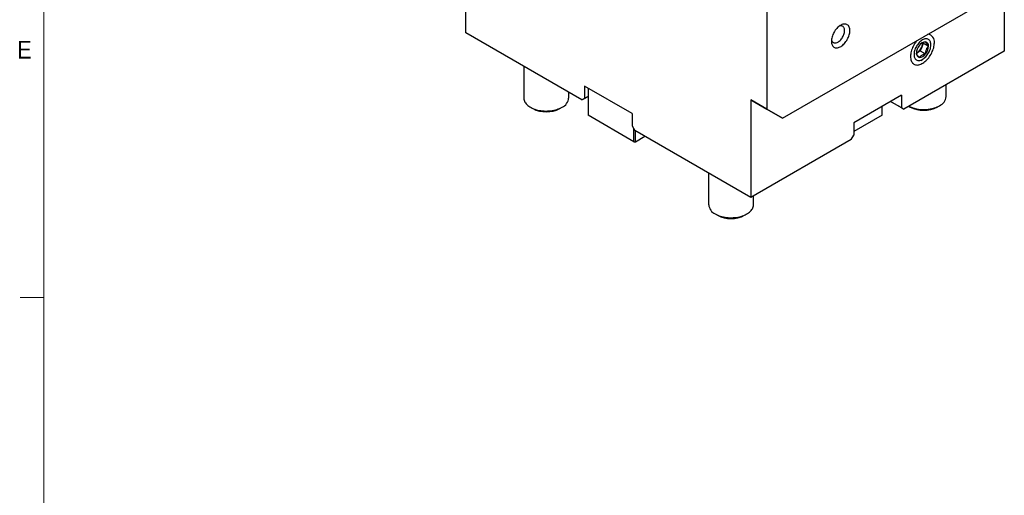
# Model space of a CAD drawing. Header units: inches. Extents: x 0.5 to 21.6, y 0.7 to 16.3.
# Tile 2 of 18: x 0.5 to 5.7, y 10 to 12.5. Entities that reach past the tile are written whole.
import ezdxf

# ---------------------------------------------------------------- set-up
doc = ezdxf.new("R2010")
doc.units = ezdxf.units.IN
doc.header["$MEASUREMENT"] = 0
doc.linetypes.add('SLD-Solid', pattern=[0])
doc.styles.add('SLDTEXTSTYLE2', font='GOTHIC.TTF', dxfattribs={"width": 0.913})

msp = doc.modelspace()

# ---------------------------------------------------------------- linework, layer by layer
at = {"color": 7, "linetype": 'SLD-Solid', "lineweight": 18}
for p, q in [((0.625, 16.125), (0.625, 0.875)), ((0.625, 11.043), (0.5, 11.043))]:
    msp.add_line(p, q, dxfattribs=at)
at = {"color": 7, "linetype": 'SLD-Solid', "lineweight": 25}
for p, q in [((2.8487, 12.438), (2.8487, 12.9524)), ((4.4356, 12.9445), (4.4356, 12.0364)), ((4.5191, 11.9881), (5.6883, 12.6631)), ((5.6883, 12.6631), (5.6883, 12.3416)), ((3.4611, 12.0845), (2.8487, 12.438)), ((5.2531, 12.3636), (5.245, 12.3429)), ((5.2611, 12.3843), (5.2531, 12.3636)), ((5.259, 12.3873), (5.2611, 12.3843)), ((5.2611, 12.3843), (5.2889, 12.3683)), ((5.3012, 12.3753), (5.3012, 12.3859)), ((5.6883, 12.3416), (5.1594, 12.0363)), ((5.229, 12.3336), (5.2247, 12.3311)), ((5.245, 12.3429), (5.229, 12.3336)), ((5.245, 12.3429), (5.2729, 12.3268)), ((3.1552, 12.2611), (3.1552, 12.0945)), ((5.2477, 12.2932), (5.2568, 12.2985)), ((3.7257, 12.0129), (3.475, 12.1577)), ((3.475, 12.1577), (3.475, 12.0926)), ((5.3819, 12.1025), (5.3819, 12.1647)), ((3.3914, 12.0945), (3.3914, 12.1248)), ((3.4935, 12.1032), (3.4611, 12.0845)), ((3.475, 12.0926), (3.4935, 12.1032)), ((3.4935, 12.147), (3.4935, 12.0065)), ((3.4936, 12.147), (3.4936, 12.004)), ((5.1455, 12.1094), (4.8948, 11.9647)), ((5.1455, 12.1094), (5.1455, 12.0443)), ((3.1897, 12.0463), (3.2019, 12.0392)), ((3.3446, 12.0392), (3.3568, 12.0463)), ((3.4611, 12.0845), (3.475, 12.0926)), ((4.352, 12.0846), (4.4356, 12.0364)), ((4.352, 12.0846), (4.352, 11.5702)), ((4.4356, 12.0363), (4.352, 12.0846)), ((5.0435, 12.0065), (5.0435, 12.0506)), ((5.0435, 12.004), (5.0435, 12.0505)), ((5.0891, 12.0769), (5.1455, 12.0443)), ((5.1594, 12.0363), (5.0891, 12.0769)), ((5.1455, 12.0443), (5.1594, 12.0363)), ((5.1854, 12.0513), (5.1924, 12.0473)), ((5.3351, 12.0473), (5.3473, 12.0543)), ((3.7351, 11.8645), (3.4936, 12.004)), ((3.7257, 12.0129), (3.7257, 11.9478)), ((4.4356, 12.0364), (4.5191, 11.9881)), ((4.5191, 11.9881), (4.4356, 12.0363)), ((5.0435, 12.004), (4.8948, 11.9181)), ((3.7257, 11.9478), (3.7396, 11.9237)), ((4.8948, 11.9647), (4.8948, 11.8996)), ((3.7351, 11.8645), (3.7351, 11.9316)), ((4.352, 11.5702), (3.7396, 11.9237)), ((3.7441, 11.8645), (3.7441, 11.9212)), ((3.7441, 11.8645), (3.7932, 11.8928)), ((4.8809, 11.8755), (4.8948, 11.8996)), ((4.8809, 11.8755), (4.352, 11.5702)), ((4.1295, 11.6987), (4.1295, 11.532)), ((4.3657, 11.532), (4.3657, 11.5781)), ((4.1641, 11.4838), (4.1763, 11.4768)), ((4.319, 11.4768), (4.3312, 11.4838))]:
    msp.add_line(p, q, dxfattribs=at)
at = {"color": 7, "linetype": 'SLD-Solid', "lineweight": 25, "flags": 128}
for points in [[(4.874, 12.4502), (4.8738, 12.4554), (4.8731, 12.4603), (4.872, 12.4649), (4.8705, 12.4691), (4.8686, 12.4729), (4.8663, 12.4762), (4.8636, 12.479), (4.8606, 12.4813), (4.8572, 12.483), (4.8536, 12.4842), (4.8497, 12.4849), (4.8455, 12.4849), (4.8412, 12.4844), (4.8368, 12.4834), (4.8322, 12.4818), (4.8276, 12.4796), (4.823, 12.4769), (4.8184, 12.4738), (4.8138, 12.4701), (4.8094, 12.466), (4.8051, 12.4616), (4.8009, 12.4567), (4.797, 12.4516), (4.7934, 12.4462), (4.79, 12.4405), (4.787, 12.4348), (4.7843, 12.4288), (4.782, 12.4229), (4.7801, 12.4169), (4.7786, 12.4109), (4.7775, 12.4051), (4.7768, 12.3994), (4.7766, 12.394), (4.7768, 12.3887), (4.7775, 12.3838), (4.7786, 12.3792), (4.7801, 12.3751), (4.782, 12.3713), (4.7843, 12.368), (4.787, 12.3652), (4.79, 12.3629), (4.7934, 12.3611), (4.797, 12.3599), (4.8009, 12.3593), (4.8051, 12.3592), (4.8094, 12.3597), (4.8138, 12.3608), (4.8184, 12.3624), (4.823, 12.3645), (4.8276, 12.3672), (4.8322, 12.3704), (4.8368, 12.374), (4.8412, 12.3781), (4.8455, 12.3826), (4.8497, 12.3874), (4.8536, 12.3926), (4.8572, 12.398), (4.8606, 12.4036), (4.8636, 12.4094), (4.8663, 12.4153), (4.8686, 12.4213), (4.8705, 12.4273), (4.872, 12.4332), (4.8731, 12.4391), (4.8738, 12.4447), (4.874, 12.4502)], [(4.8462, 12.4502), (4.8459, 12.4547), (4.8453, 12.4588), (4.8442, 12.4625), (4.8426, 12.4659), (4.8406, 12.4687), (4.8383, 12.4711), (4.8356, 12.4729), (4.8326, 12.4742), (4.8293, 12.4749), (4.8258, 12.475), (4.8221, 12.4745), (4.8183, 12.4735), (4.8177, 12.4733)], [(4.7772, 12.403), (4.778, 12.3995), (4.7793, 12.396), (4.7811, 12.3929), (4.7832, 12.3902), (4.7857, 12.3881), (4.7886, 12.3866), (4.7917, 12.3856), (4.7951, 12.3852), (4.7988, 12.3854), (4.8025, 12.3861), (4.8064, 12.3875), (4.8104, 12.3894), (4.8144, 12.3918), (4.8183, 12.3947), (4.8221, 12.3981), (4.8258, 12.4019), (4.8293, 12.4061), (4.8326, 12.4106), (4.8356, 12.4153), (4.8383, 12.4202), (4.8406, 12.4253), (4.8426, 12.4304), (4.8442, 12.4355), (4.8453, 12.4406), (4.8459, 12.4455), (4.8462, 12.4502)], [(5.2281, 12.3975), (5.224, 12.3923), (5.2196, 12.3863), (5.2154, 12.3801), (5.2116, 12.3736), (5.2081, 12.367), (5.2049, 12.3602), (5.2021, 12.3534), (5.1997, 12.3465), (5.1977, 12.3397), (5.1962, 12.3329), (5.1951, 12.3263), (5.1944, 12.3198), (5.1942, 12.3135), (5.1944, 12.3075), (5.1951, 12.3018), (5.1962, 12.2965), (5.1977, 12.2915), (5.1997, 12.287), (5.2021, 12.2829), (5.2049, 12.2792), (5.2081, 12.2761), (5.2116, 12.2735), (5.2154, 12.2715), (5.2196, 12.27), (5.224, 12.2691), (5.2286, 12.2688), (5.2334, 12.2691), (5.2385, 12.2699), (5.2436, 12.2714), (5.2488, 12.2734), (5.2541, 12.2759), (5.2595, 12.279), (5.2648, 12.2825), (5.27, 12.2866), (5.2751, 12.2911), (5.2802, 12.2961), (5.285, 12.3014), (5.2896, 12.3071), (5.294, 12.313), (5.2982, 12.3193), (5.302, 12.3258), (5.3055, 12.3324), (5.3087, 12.3391), (5.3115, 12.346), (5.3139, 12.3529), (5.3159, 12.3597), (5.3174, 12.3665), (5.3185, 12.3731), (5.3192, 12.3796), (5.3194, 12.3859), (5.3194, 12.3859)], [(5.2568, 12.2985), (5.2613, 12.3013), (5.2657, 12.3047), (5.2701, 12.3085), (5.2743, 12.3127), (5.2783, 12.3173), (5.2821, 12.3223), (5.2857, 12.3275), (5.289, 12.333), (5.2919, 12.3386), (5.2944, 12.3443), (5.2966, 12.3501), (5.2984, 12.3559), (5.2997, 12.3616), (5.3007, 12.3673), (5.3011, 12.3727), (5.3011, 12.3779), (5.3007, 12.3828), (5.2997, 12.3873), (5.2984, 12.3915), (5.2966, 12.3953), (5.2944, 12.3985), (5.2919, 12.4013), (5.289, 12.4036), (5.2857, 12.4053), (5.2821, 12.4064), (5.2783, 12.4069), (5.2743, 12.4069), (5.2701, 12.4062), (5.2657, 12.405), (5.2613, 12.4033), (5.2568, 12.4009), (5.2523, 12.3981), (5.2479, 12.3947), (5.2435, 12.3909), (5.2393, 12.3867), (5.2353, 12.3821), (5.2315, 12.3771), (5.2279, 12.3719), (5.2246, 12.3664), (5.2217, 12.3608), (5.2191, 12.3551), (5.217, 12.3493), (5.2152, 12.3435), (5.2138, 12.3377), (5.2129, 12.3321), (5.2125, 12.3267), (5.2125, 12.3215), (5.2129, 12.3166), (5.2138, 12.3121), (5.2152, 12.3079), (5.217, 12.3041), (5.2191, 12.3009), (5.2217, 12.2981), (5.2246, 12.2958), (5.2279, 12.2941), (5.2315, 12.293), (5.2353, 12.2925), (5.2393, 12.2925), (5.2435, 12.2931), (5.2479, 12.2944), (5.2523, 12.2961), (5.2568, 12.2985)], [(5.2247, 12.3315), (5.2253, 12.3318), (5.229, 12.3336)], [(3.1552, 12.0945), (3.1552, 12.0932), (3.1557, 12.0883), (3.1568, 12.0833), (3.1585, 12.0784), (3.1608, 12.0736), (3.1638, 12.069), (3.1673, 12.0644), (3.1714, 12.06), (3.176, 12.0558), (3.1811, 12.0518), (3.1868, 12.0481), (3.1929, 12.0445), (3.1994, 12.0413), (3.2063, 12.0383), (3.2136, 12.0356), (3.2212, 12.0333), (3.2291, 12.0312), (3.2372, 12.0296), (3.2455, 12.0282), (3.254, 12.0272), (3.2625, 12.0266), (3.2711, 12.0263), (3.2797, 12.0264), (3.2883, 12.0269), (3.2968, 12.0277), (3.3052, 12.0288), (3.3134, 12.0304), (3.3214, 12.0322), (3.3292, 12.0344), (3.3366, 12.0369), (3.3437, 12.0398), (3.3505, 12.0429), (3.3568, 12.0463)], [(4.1641, 11.4838), (4.1704, 11.4804), (4.1772, 11.4773), (4.1843, 11.4745), (4.1917, 11.4719), (4.1995, 11.4697), (4.2075, 11.4679), (4.2157, 11.4664), (4.2241, 11.4652), (4.2326, 11.4644), (4.2412, 11.4639), (4.2498, 11.4638), (4.2584, 11.4641), (4.267, 11.4647), (4.2754, 11.4657), (4.2837, 11.4671), (4.2918, 11.4688), (4.2997, 11.4708), (4.3073, 11.4732), (4.3146, 11.4758), (4.3215, 11.4788), (4.328, 11.4821), (4.3341, 11.4856), (4.3398, 11.4893), (4.3449, 11.4933), (4.3496, 11.4975), (4.3536, 11.5019), (4.3572, 11.5065), (4.3601, 11.5112), (4.3624, 11.516), (4.3642, 11.5208), (4.3653, 11.5258), (4.3657, 11.5307), (4.3657, 11.532)]]:
    msp.add_lwpolyline(points, dxfattribs=at)
at = {"color": 7, "linetype": 'SLD-Solid', "lineweight": 25}
for centre, radius, start, end in [((5.2817, 12.3925), 0.0383, 350.074, 84.3884), ((5.2944, 12.3279), 0.0698, 140.2279, 177.3607), ((5.1964, 12.3845), 0.0604, 302.638, 339.7729), ((5.2754, 12.3497), 0.0415, 93.4295, 146.5651), ((5.2109, 12.3816), 0.0459, 336.8882, 5.8787), ((5.2692, 12.3715), 0.02, 350.7481, 79.4532), ((5.2192, 12.3715), 0.0698, 320.2279, 357.3607), ((5.2444, 12.3279), 0.02, 170.7481, 259.4532), ((5.2382, 12.3497), 0.0415, 273.4295, 326.5651), ((5.3238, 12.1077), 0.0583, 293.7412, 354.9387), ((3.3333, 12.0996), 0.0583, 293.7412, 354.9387), ((5.2635, 12.2166), 0.1827, 244.7504, 297.3019), ((5.2638, 12.1849), 0.155, 242.5908, 297.4038), ((3.2733, 12.1768), 0.155, 242.5908, 297.4038), ((3.5755, 12.0065), 0.082, 180.0001, 181.7949), ((4.9615, 12.0065), 0.082, 358.2051, 359.9999), ((3.7396, 12.2907), 0.4262, 269.4017, 270.6088), ((4.1894, 11.5384), 0.0602, 186.153, 245.1671), ((4.2476, 11.6143), 0.155, 242.5962, 297.4092)]:
    msp.add_arc(centre, radius, start, end, dxfattribs=at)
for points, knots in [([(5.2553, 12.3857), (5.2561, 12.3861), (5.259, 12.3876), (5.2649, 12.3894), (5.2702, 12.3905), (5.2729, 12.3911)], [0, 0, 0, 0, 0.164933, 0.565519, 1, 1, 1, 1]), ([(5.2729, 12.3911), (5.273, 12.3901), (5.2731, 12.3887), (5.2742, 12.386), (5.2757, 12.3833), (5.2782, 12.3799), (5.2816, 12.3759), (5.2853, 12.372), (5.2877, 12.3695), (5.2889, 12.3683)], [0, 0, 0, 0, 0.216041, 0.327203, 0.439864, 0.59342, 0.752107, 0.875486, 1, 1, 1, 1]), ([(5.2889, 12.3683), (5.2868, 12.366), (5.2836, 12.3626), (5.28, 12.3572), (5.2773, 12.3521), (5.275, 12.3459), (5.2736, 12.3391), (5.273, 12.3327), (5.2729, 12.3288), (5.2729, 12.3268)], [0, 0, 0, 0, 0.216041, 0.327203, 0.439864, 0.59342, 0.752107, 0.875486, 1, 1, 1, 1]), ([(5.2407, 12.3083), (5.2386, 12.3104), (5.2354, 12.3137), (5.2318, 12.3178), (5.2291, 12.3211), (5.2268, 12.3245), (5.2254, 12.3273), (5.2247, 12.3295), (5.2247, 12.3306), (5.2247, 12.3311)], [0, 0, 0, 0, 0.216041, 0.327203, 0.439864, 0.59342, 0.752107, 0.875486, 1, 1, 1, 1]), ([(5.2729, 12.3268), (5.2701, 12.3262), (5.265, 12.3252), (5.2578, 12.3228), (5.2517, 12.3198), (5.2467, 12.316), (5.2431, 12.3121), (5.2414, 12.3094), (5.2407, 12.3083)], [0, 0, 0, 0, 0.183634, 0.347549, 0.516508, 0.687671, 0.864875, 1, 1, 1, 1])]:
    msp.add_open_spline(points, degree=3, knots=knots, dxfattribs=at)

# ---------------------------------------------------------------- texts
at = {"color": 7, "linetype": 'Continuous', "lineweight": 0, "insert": (0.484, 12.3962), "char_height": 0.0938, "attachment_point": 1, "style": 'SLDTEXTSTYLE2'}
msp.add_mtext('E', dxfattribs=at)

doc.saveas('drawing.dxf')
